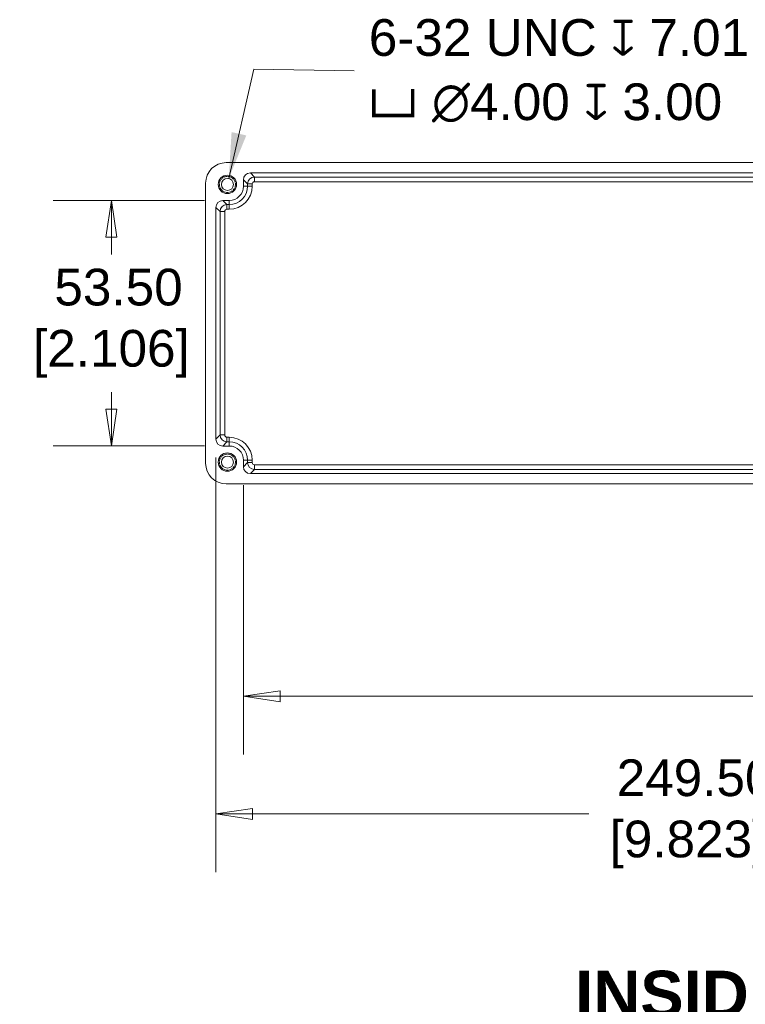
# Model space of a CAD drawing. Header units: millimetres. Extents: x 22 to 1079, y 38 to 827.
# Tile 5 of 8: x 412 to 570, y 310 to 524. Entities that reach past the tile are written whole.
import ezdxf

# ---------------------------------------------------------------- set-up
doc = ezdxf.new("R2010")
doc.units = ezdxf.units.MM
doc.header["$LTSCALE"] = 4
doc.linetypes.add('DASHED', pattern=[0.2067, 0.1654, -0.0413])
for name, color, linetype, lineweight in [('Dimension (ANSI)', 7, 'Continuous', 9), ('Hidden Narrow (ANSI)', 7, 'DASHED', 9), ('Symbol (ANSI)', 7, 'Continuous', 9), ('Visible (ANSI)', 7, 'Continuous', 9), ('Visible Narrow (ANSI)', 7, 'Continuous', 9)]:
    doc.layers.add(name, color=color, linetype=linetype, lineweight=lineweight)
doc.styles.add('Label Text (ANSI)', font='arialbd.ttf')
doc.styles.add('Note Text (ANSI)', font='arial.ttf')
doc.dimstyles.new('Default - mm (ANSI)', dxfattribs={"dimscale": 4, "dimtxt": 2, "dimasz": 2, "dimexe": 3.175, "dimexo": 1, "dimgap": 0.8, "dimtad": 0, "dimtih": 1, "dimtoh": 1, "dimrnd": 1e-08, "dimzin": 4, "dimdsep": 46, "dimtxsty": 'Note Text (ANSI)', "dimblk": 'Filled-1', "dimcen": 0.09, "dimdle": 10, "dimclrd": 256, "dimclre": 256, "dimclrt": 256, "dimadec": 1, "dimazin": 0, "dimtfac": 1.524, "dimtofl": 0, "dimtmove": 0, "dimatfit": 3, "dimfxl": 0, "dimtolj": 1, "dimtzin": 0, "dimlwd": -1, "dimlwe": -1, "dimarcsym": 0})
doc.dimstyles.new('Default - mm (ANSI)-10$7', dxfattribs={"dimscale": 4, "dimtxt": 2, "dimasz": 2.5, "dimexe": 3.175, "dimexo": 1.6002, "dimgap": 0.8, "dimtad": 0, "dimtoh": 1, "dimlfac": 0.03937, "dimrnd": 1e-08, "dimzin": 4, "dimdsep": 46, "dimtxsty": 'Note Text (ANSI)', "dimcen": 0.09, "dimdle": 10, "dimclrd": 256, "dimclre": 256, "dimclrt": 256, "dimadec": 1, "dimazin": 1, "dimtfac": 1.524, "dimtofl": 0, "dimtmove": 0, "dimatfit": 3, "dimfxl": 0, "dimtolj": 1, "dimtzin": 4, "dimlwd": -1, "dimlwe": -1, "dimarcsym": 0})

# ---------------------------------------------------------------- blocks, each defined once
blk = doc.blocks.new('Filled-1')
at = {"color": 0}
for p, q in [((0, 0), (-1, 0.15)), ((-1, 0.15), (-1, -0.15)), ((-1, 0), (0, 0)), ((-1, -0.15), (0, 0))]:
    blk.add_line(p, q, dxfattribs=at)
at = {"color": 0, "flags": 128}
blk.add_lwpolyline([(-1, -0.15), (0, 0), (-1, 0.15), (-1, -0.15)], dxfattribs=at)
at = {"color": 0}
blk.add_solid([(-1, -0.15), (0, 0), (-1, 0.15), (-1, -0.15)], dxfattribs=at)
blk = doc.blocks.new('*D18')
at = {"layer": 'Defpoints', "color": 0, "transparency": 16777216}
for p in [(460.75, 427.02), (698.25, 427.02), (698.25, 377)]:
    blk.add_point(p, dxfattribs=at)
at = {"layer": 'Dimension (ANSI)', "transparency": 16777216}
for p, q in [((460.75, 423.02), (460.75, 364.3)), ((698.25, 423.02), (698.25, 364.3)), ((468.75, 377), (581.96, 377)), ((690.25, 377), (625.12, 377))]:
    blk.add_line(p, q, dxfattribs=at)
at = {"layer": 'Dimension (ANSI)', "transparency": 16777216, "xscale": 8, "yscale": 8, "zscale": 8, "rotation": 180}
blk.add_blockref('Filled-1', (460.75, 377), dxfattribs=at)
at = {"layer": 'Dimension (ANSI)', "transparency": 16777216, "xscale": 8, "yscale": 8, "zscale": 8}
blk.add_blockref('Filled-1', (698.25, 377), dxfattribs=at)
at = {"layer": 'Dimension (ANSI)', "transparency": 16777216, "insert": (603.54, 377), "char_height": 8, "attachment_point": 5, "style": 'Note Text (ANSI)'}
blk.add_mtext('\\A1; 237.50\\P[9.350]', dxfattribs=at)
blk = doc.blocks.new('*D19')
at = {"layer": 'Defpoints', "color": 0, "transparency": 16777216}
for p in [(456.25, 485.02), (431.97, 431.52), (456.25, 431.52)]:
    blk.add_point(p, dxfattribs=at)
at = {"layer": 'Dimension (ANSI)', "transparency": 16777216}
for p, q in [((452.25, 485.02), (419.27, 485.02)), ((431.97, 477.02), (431.97, 473.28)), ((431.97, 439.52), (431.97, 443.26)), ((452.25, 431.52), (419.27, 431.52))]:
    blk.add_line(p, q, dxfattribs=at)
at = {"layer": 'Dimension (ANSI)', "transparency": 16777216, "xscale": 8, "yscale": 8, "zscale": 8}
for p, rotation in [((431.97, 485.02), 90), ((431.97, 431.52), 270)]:
    blk.add_blockref('Filled-1', p, dxfattribs=dict(at, rotation=rotation))
at = {"layer": 'Dimension (ANSI)', "transparency": 16777216, "insert": (431.97, 458.27), "char_height": 8, "attachment_point": 5, "style": 'Note Text (ANSI)'}
blk.add_mtext('\\A1; 53.50\\P[2.106]', dxfattribs=at)
blk = doc.blocks.new('*D20')
at = {"layer": 'Defpoints', "color": 0, "transparency": 16777216}
for p in [(454.75, 433.02), (704.25, 433.02), (704.25, 351.36)]:
    blk.add_point(p, dxfattribs=at)
at = {"layer": 'Dimension (ANSI)', "transparency": 16777216}
for p, q in [((454.75, 429.02), (454.75, 338.66)), ((704.25, 429.02), (704.25, 338.66)), ((462.75, 351.36), (536.06, 351.36)), ((696.25, 351.36), (579.21, 351.36))]:
    blk.add_line(p, q, dxfattribs=at)
at = {"layer": 'Dimension (ANSI)', "transparency": 16777216, "xscale": 8, "yscale": 8, "zscale": 8, "rotation": 180}
blk.add_blockref('Filled-1', (454.75, 351.36), dxfattribs=at)
at = {"layer": 'Dimension (ANSI)', "transparency": 16777216, "xscale": 8, "yscale": 8, "zscale": 8}
blk.add_blockref('Filled-1', (704.25, 351.36), dxfattribs=at)
at = {"layer": 'Dimension (ANSI)', "transparency": 16777216, "insert": (557.63, 351.36), "char_height": 8, "attachment_point": 5, "style": 'Note Text (ANSI)'}
blk.add_mtext('\\A1; 249.50\\P[9.823]', dxfattribs=at)

msp = doc.modelspace()

# ---------------------------------------------------------------- linework, layer by layer
at = {"layer": 'Hidden Narrow (ANSI)'}
for centre in [(457.2514, 488.5158), (457.2514, 428.0158)]:
    msp.add_circle(centre, 1.7526, dxfattribs=at)
at = {"layer": 'Visible (ANSI)'}
for p, q in [((702.0014, 493.2658), (457.0014, 493.2658)), ((460.7514, 488.1158), (460.7514, 489.5161)), ((462.251, 491.0158), (574.5018, 491.0158)), ((452.5014, 488.7658), (452.5014, 427.7658)), ((456.251, 485.0158), (457.6514, 485.0158)), ((454.7514, 433.0154), (454.7514, 483.5161)), ((457.6514, 431.5158), (456.251, 431.5158)), ((460.7514, 427.0154), (460.7514, 428.4158)), ((574.5018, 425.5158), (462.251, 425.5158)), ((457.0014, 423.2658), (702.0014, 423.2658))]:
    msp.add_line(p, q, dxfattribs=at)
for centre, radius in [((457.2514, 488.5158), 2), ((457.2514, 488.5158), 1.321), ((457.2514, 428.0158), 2), ((457.2514, 428.0158), 1.321)]:
    msp.add_circle(centre, radius, dxfattribs=at)
for centre, radius, start, end in [((457.0014, 488.7658), 4.5, 90, 180), ((457.6514, 488.1158), 3.1, 270, 0), ((457.6514, 428.4158), 3.1, 0, 90), ((457.0014, 427.7658), 4.5, 180, 270)]:
    msp.add_arc(centre, radius, start, end, dxfattribs=at)
for centre, major_axis in [((462.2518, 489.5154), (-1.0612, 1.0612)), ((456.2518, 483.5154), (-1.0612, 1.0612)), ((456.2518, 433.0161), (-1.0612, -1.0612)), ((462.2518, 427.0161), (-1.0612, -1.0612))]:
    msp.add_ellipse(centre, major_axis=major_axis, ratio=0.99952422, start_param=5.49802509, end_param=7.06834553, dxfattribs=at)
at = {"layer": 'Visible Narrow (ANSI)'}
for p, q in [((460.7514, 489.5161), (461.6618, 488.6058)), ((463.1614, 490.1054), (462.251, 491.0158)), ((463.1614, 490.1054), (463.1614, 489.1056)), ((573.5914, 490.1054), (463.1614, 490.1054)), ((460.7514, 488.1158), (461.6618, 488.1158)), ((462.6615, 488.6058), (461.6618, 488.6058)), ((461.6618, 488.6058), (461.6618, 488.1158)), ((461.6618, 488.1158), (462.6615, 488.1158)), ((462.6615, 488.1158), (462.6615, 488.6058)), ((463.1614, 489.1056), (573.5914, 489.1056)), ((457.1614, 484.1054), (456.251, 485.0158)), ((457.6514, 485.0158), (457.6514, 484.1054)), ((454.7514, 483.5161), (455.6618, 482.6058)), ((457.1614, 484.1054), (457.1614, 483.1056)), ((457.6514, 484.1054), (457.1614, 484.1054)), ((457.1614, 483.1056), (457.6514, 483.1056)), ((457.6514, 484.1054), (457.6514, 483.1056)), ((456.6615, 482.6058), (455.6618, 482.6058)), ((455.6618, 482.6058), (455.6618, 433.9258)), ((456.6615, 433.9258), (456.6615, 482.6058)), ((455.6618, 433.9258), (454.7514, 433.0154)), ((455.6618, 433.9258), (456.6615, 433.9258)), ((457.1614, 433.4259), (457.1614, 432.4262)), ((457.6514, 433.4259), (457.1614, 433.4259)), ((457.6514, 432.4262), (457.6514, 433.4259)), ((456.251, 431.5158), (457.1614, 432.4262)), ((457.1614, 432.4262), (457.6514, 432.4262)), ((457.6514, 431.5158), (457.6514, 432.4262)), ((460.7514, 428.4158), (461.6618, 428.4158)), ((461.6618, 427.9258), (460.7514, 427.0154)), ((461.6618, 428.4158), (462.6615, 428.4158)), ((461.6618, 428.4158), (461.6618, 427.9258)), ((461.6618, 427.9258), (462.6615, 427.9258)), ((462.6615, 427.9258), (462.6615, 428.4158)), ((463.1614, 427.4259), (463.1614, 426.4262)), ((573.5914, 427.4259), (463.1614, 427.4259)), ((462.251, 425.5158), (463.1614, 426.4262)), ((463.1614, 426.4262), (573.5914, 426.4262))]:
    msp.add_line(p, q, dxfattribs=at)
for centre, radius, start, end in [((457.6514, 488.1158), 5.0101, 270, 0), ((457.6514, 488.1158), 4.0104, 270, 0), ((457.6514, 428.4158), 5.0101, 0, 90), ((457.6514, 428.4158), 4.0104, 0, 90)]:
    msp.add_arc(centre, radius, start, end, dxfattribs=at)
for centre, major_axis, ratio, start_param, end_param in [((463.1617, 488.6055), (-1.0607, -1.0607), 0.99984148, 3.92722876, 5.4975492), ((463.1617, 488.6055), (-0.3537, 0.3537), 0.99952422, 5.49802509, 7.06834553), ((457.1617, 482.6055), (-1.0607, -1.0607), 0.99984148, 3.92722876, 5.4975492), ((457.1617, 482.6055), (-0.3537, 0.3537), 0.99952422, 5.49802509, 7.06834553), ((457.1617, 433.926), (1.0607, -1.0607), 0.99984148, 3.92722876, 5.4975492), ((457.1617, 433.926), (-0.3537, -0.3537), 0.99952422, 5.49802509, 7.06834553), ((463.1617, 427.926), (1.0607, -1.0607), 0.99984148, 3.92722876, 5.4975492), ((463.1617, 427.926), (-0.3537, -0.3537), 0.99952422, 5.49802509, 7.06834553)]:
    msp.add_ellipse(centre, major_axis=major_axis, ratio=ratio, start_param=start_param, end_param=end_param, dxfattribs=at)

# ---------------------------------------------------------------- texts
at = {"layer": 'Symbol (ANSI)', "insert": (488.0718, 513.2612), "char_height": 8.0000001, "width": 89.366998, "attachment_point": 4, "line_spacing_factor": 1.05, "style": 'Note Text (ANSI)'}
msp.add_mtext('{6-32 UNC \\fAIGDT|b0|i0;\\H8.0000;x\\fArial|b0|i0;\\H8.0000; 7.01\\P\\fAIGDT|b0|i0;\\H8.0000;v\\fArial|b0|i0;\\H8.0000; \\fAIGDT|b0|i0;\\H8.0000;n\\fArial|b0|i0;\\H8.0000;4.00 \\fAIGDT|b0|i0;\\H8.0000;x\\fArial|b0|i0;\\H8.0000; 3.00}', dxfattribs=at)
at = {"layer": 'Symbol (ANSI)', "insert": (533.038, 306.8799), "char_height": 10.16, "attachment_point": 7, "line_spacing_factor": 0.25, "style": 'Label Text (ANSI)'}
msp.add_mtext('INSIDE BOX', dxfattribs=at)

# ---------------------------------------------------------------- dimensions: what is measured, and where the dimension line sits
at = {"layer": 'Dimension (ANSI)'}
for base, p1, p2, angle, text, override, picture, middle in [((431.9704, 431.5158), (456.251, 485.0158), (456.251, 431.5158), 90, ' <>\\X[2.106]', {"dimgap": 0.8, "dimdec": 2, "dimpost": '\\X', "dimtol": 0, "dimlim": 0, "dimtp": 0, "dimtm": 0, "dimtdec": 2, "dimatfit": 1}, '*D19', (431.9704, 458.2658)), ((704.2514, 351.3629), (454.7514, 433.0154), (704.2514, 433.0154), 180, ' <>\\X[9.823]', {"dimgap": 0.8, "dimtih": 0, "dimtoh": 0, "dimdec": 2, "dimpost": '\\X', "dimtol": 0, "dimlim": 0, "dimtp": 0, "dimtm": 0, "dimtdec": 2, "dimatfit": 1}, '*D20', (557.6319, 351.3629)), ((698.2514, 377.0007), (460.7514, 427.0154), (698.2514, 427.0154), 180, ' <>\\X[9.350]', {"dimgap": 0.8, "dimtih": 0, "dimtoh": 0, "dimdec": 2, "dimpost": '\\X', "dimtol": 0, "dimlim": 0, "dimtp": 0, "dimtm": 0, "dimtdec": 2, "dimatfit": 1}, '*D18', (603.5393, 377.0007))]:
    dim = msp.add_linear_dim(base=base, p1=p1, p2=p2, angle=angle, text=text, dimstyle='Default - mm (ANSI)', override=override, dxfattribs=at)
    dim.commit()
    dim.dimension.update_dxf_attribs({"geometry": picture, "text_midpoint": middle, "dimtype": 160})

# ---------------------------------------------------------------- leaders
at = {"layer": 'Symbol (ANSI)', "annotation_type": 0, "has_hookline": 1, "hookline_direction": 0, "text_width": 88.2207}
msp.add_leader([(457.5452, 489.8037), (462.9883, 513.6608), (484.8718, 513.2612)], dimstyle='Default - mm (ANSI)-10$7', override={"dimtad": 0}, dxfattribs=at)

doc.saveas('drawing.dxf')
